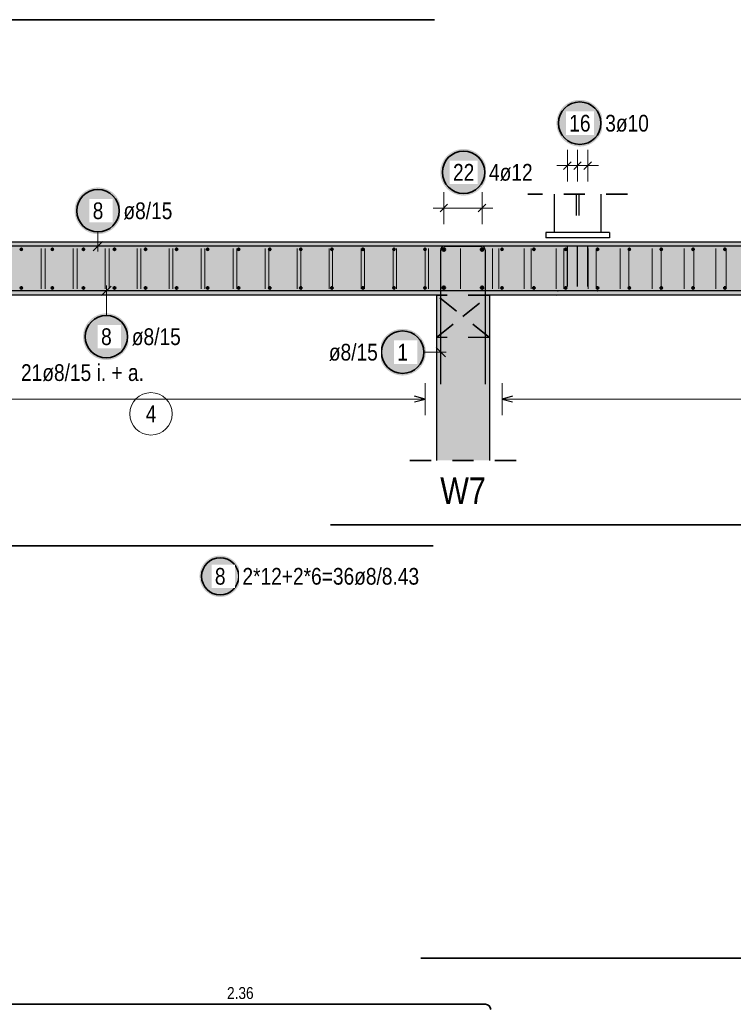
# Model space of a CAD drawing. Header units: millimetres. Extents: x -4.8 to 37.2, y -12 to 28.3.
# Tile 53 of 82: x 15.4 to 18.7, y 9.9 to 14.6. Entities that reach past the tile are written whole.
import ezdxf

# ---------------------------------------------------------------- set-up
doc = ezdxf.new("R2010")
doc.units = ezdxf.units.MM
doc.linetypes.add('DOT', pattern=[0.25, 0, -0.25])
doc.linetypes.add('HIDDEN', pattern=[0.375, 0.25, -0.125])
doc.layers.add('Achsen', color=7, linetype='Continuous', lineweight=20)
doc.layers.add('nplo Bewehrung', color=7, linetype='Continuous', lineweight=20)
doc.styles.add('Arial Narrow', font='ARIALN.TTF')

msp = doc.modelspace()

# ---------------------------------------------------------------- hatches: boundary and pattern name
at = {"lineweight": 25, "true_color": 0xffffff}
for points in [[(18.113462, 14.1), (18.113395, 14.103839), (18.113194, 14.107673), (18.112859, 14.111498), (18.112391, 14.115309), (18.111791, 14.119101), (18.111058, 14.12287), (18.110195, 14.126611), (18.109201, 14.13032), (18.108078, 14.133992), (18.106828, 14.137622), (18.105452, 14.141207), (18.103952, 14.144741), (18.102329, 14.148221), (18.100586, 14.151642), (18.098725, 14.155), (18.096747, 14.158291), (18.094656, 14.161511), (18.092454, 14.164656), (18.090143, 14.167723), (18.087727, 14.170707), (18.085208, 14.173604), (18.082589, 14.176412), (18.079874, 14.179127), (18.077066, 14.181746), (18.074169, 14.184265), (18.071185, 14.186681), (18.068118, 14.188992), (18.064973, 14.191194), (18.061753, 14.193285), (18.058462, 14.195263), (18.055104, 14.197124), (18.051683, 14.198867), (18.048203, 14.20049), (18.044669, 14.20199), (18.041084, 14.203366), (18.037454, 14.204616), (18.033782, 14.205739), (18.030073, 14.206733), (18.026332, 14.207596), (18.022563, 14.208329), (18.018771, 14.208929), (18.01496, 14.209397), (18.011135, 14.209732), (18.007301, 14.209933), (18.003462, 14.21), (17.999623, 14.209933), (17.995789, 14.209732), (17.991964, 14.209397), (17.988153, 14.208929), (17.984361, 14.208329), (17.980592, 14.207596), (17.976851, 14.206733), (17.973142, 14.205739), (17.96947, 14.204616), (17.96584, 14.203366), (17.962255, 14.20199), (17.958721, 14.20049), (17.955241, 14.198867), (17.95182, 14.197124), (17.948462, 14.195263), (17.945171, 14.193285), (17.941951, 14.191194), (17.938806, 14.188992), (17.935739, 14.186681), (17.932755, 14.184265), (17.929858, 14.181746), (17.92705, 14.179127), (17.924335, 14.176412), (17.921716, 14.173604), (17.919197, 14.170707), (17.916781, 14.167723), (17.91447, 14.164656), (17.912268, 14.161511), (17.910177, 14.158291), (17.908199, 14.155), (17.906338, 14.151642), (17.904595, 14.148221), (17.902972, 14.144741), (17.901472, 14.141207), (17.900096, 14.137622), (17.898846, 14.133992), (17.897723, 14.13032), (17.896729, 14.126611), (17.895866, 14.12287), (17.895133, 14.119101), (17.894532, 14.115309), (17.894065, 14.111498), (17.89373, 14.107673), (17.893529, 14.103839), (17.893462, 14.1), (17.893529, 14.096161), (17.89373, 14.092327), (17.894065, 14.088502), (17.894532, 14.084691), (17.895133, 14.080899), (17.895866, 14.07713), (17.896729, 14.073389), (17.897723, 14.06968), (17.898846, 14.066008), (17.900096, 14.062378), (17.901472, 14.058793), (17.902972, 14.055259), (17.904595, 14.051779), (17.906338, 14.048358), (17.908199, 14.045), (17.910177, 14.041709), (17.912268, 14.038489), (17.91447, 14.035344), (17.916781, 14.032277), (17.919197, 14.029293), (17.921716, 14.026396), (17.924335, 14.023588), (17.92705, 14.020873), (17.929858, 14.018254), (17.932755, 14.015735), (17.935739, 14.013319), (17.938806, 14.011008), (17.941951, 14.008806), (17.945171, 14.006715), (17.948462, 14.004737), (17.95182, 14.002876), (17.955241, 14.001133), (17.958721, 13.99951), (17.962255, 13.99801), (17.96584, 13.996634), (17.96947, 13.995384), (17.973142, 13.994261), (17.976851, 13.993267), (17.980592, 13.992404), (17.984361, 13.991671), (17.988153, 13.991071), (17.991964, 13.990603), (17.995789, 13.990268), (17.999623, 13.990067), (18.003462, 13.99), (18.007301, 13.990067), (18.011135, 13.990268), (18.01496, 13.990603), (18.018771, 13.991071), (18.022563, 13.991671), (18.026332, 13.992404), (18.030073, 13.993267), (18.033782, 13.994261), (18.037454, 13.995384), (18.041084, 13.996634), (18.044669, 13.99801), (18.048203, 13.99951), (18.051683, 14.001133), (18.055104, 14.002876), (18.058462, 14.004737), (18.061753, 14.006715), (18.064973, 14.008806), (18.068118, 14.011008), (18.071185, 14.013319), (18.074169, 14.015735), (18.077066, 14.018254), (18.079874, 14.020873), (18.082589, 14.023588), (18.085208, 14.026396), (18.087727, 14.029293), (18.090143, 14.032277), (18.092454, 14.035344), (18.094656, 14.038489), (18.096747, 14.041709), (18.098725, 14.045), (18.100586, 14.048358), (18.102329, 14.051779), (18.103952, 14.055259), (18.105452, 14.058793), (18.106828, 14.062378), (18.108078, 14.066008), (18.109201, 14.06968), (18.110195, 14.073389), (18.111058, 14.07713), (18.111791, 14.080899), (18.112391, 14.084691), (18.112859, 14.088502), (18.113194, 14.092327)], [(17.56573, 13.868663), (17.565663, 13.872502), (17.565462, 13.876336), (17.565127, 13.880161), (17.564659, 13.883972), (17.564059, 13.887764), (17.563326, 13.891533), (17.562462, 13.895275), (17.561469, 13.898983), (17.560346, 13.902655), (17.559096, 13.906285), (17.55772, 13.90987), (17.55622, 13.913404), (17.554597, 13.916884), (17.552854, 13.920305), (17.550993, 13.923663), (17.549015, 13.926954), (17.546924, 13.930174), (17.544722, 13.933319), (17.542411, 13.936386), (17.539995, 13.93937), (17.537476, 13.942267), (17.534857, 13.945076), (17.532142, 13.94779), (17.529334, 13.950409), (17.526436, 13.952928), (17.523453, 13.955344), (17.520386, 13.957655), (17.517241, 13.959857), (17.514021, 13.961948), (17.51073, 13.963926), (17.507372, 13.965787), (17.503951, 13.96753), (17.500471, 13.969153), (17.496937, 13.970653), (17.493352, 13.972029), (17.489722, 13.973279), (17.48605, 13.974402), (17.482341, 13.975396), (17.4786, 13.976259), (17.474831, 13.976992), (17.471039, 13.977593), (17.467228, 13.978061), (17.463403, 13.978395), (17.459569, 13.978596), (17.45573, 13.978663), (17.451891, 13.978596), (17.448057, 13.978395), (17.444232, 13.978061), (17.440421, 13.977593), (17.436628, 13.976992), (17.43286, 13.976259), (17.429118, 13.975396), (17.42541, 13.974402), (17.421738, 13.973279), (17.418108, 13.972029), (17.414523, 13.970653), (17.410989, 13.969153), (17.407509, 13.96753), (17.404088, 13.965787), (17.40073, 13.963926), (17.397439, 13.961948), (17.394219, 13.959857), (17.391073, 13.957655), (17.388007, 13.955344), (17.385023, 13.952928), (17.382125, 13.950409), (17.379317, 13.94779), (17.376602, 13.945076), (17.373984, 13.942267), (17.371465, 13.93937), (17.369049, 13.936386), (17.366738, 13.933319), (17.364536, 13.930174), (17.362445, 13.926954), (17.360467, 13.923663), (17.358606, 13.920305), (17.356862, 13.916884), (17.35524, 13.913404), (17.35374, 13.90987), (17.352364, 13.906285), (17.351114, 13.902655), (17.349991, 13.898983), (17.348997, 13.895275), (17.348134, 13.891533), (17.347401, 13.887764), (17.3468, 13.883972), (17.346332, 13.880161), (17.345998, 13.876336), (17.345797, 13.872502), (17.34573, 13.868663), (17.345797, 13.864824), (17.345998, 13.86099), (17.346332, 13.857165), (17.3468, 13.853354), (17.347401, 13.849562), (17.348134, 13.845793), (17.348997, 13.842052), (17.349991, 13.838343), (17.351114, 13.834671), (17.352364, 13.831041), (17.35374, 13.827456), (17.35524, 13.823922), (17.356862, 13.820442), (17.358606, 13.817021), (17.360467, 13.813663), (17.362445, 13.810372), (17.364536, 13.807152), (17.366738, 13.804007), (17.369049, 13.80094), (17.371465, 13.797956), (17.373984, 13.795059), (17.376602, 13.792251), (17.379317, 13.789536), (17.382125, 13.786917), (17.385023, 13.784398), (17.388007, 13.781982), (17.391073, 13.779671), (17.394219, 13.777469), (17.397439, 13.775378), (17.40073, 13.7734), (17.404088, 13.771539), (17.407509, 13.769796), (17.410989, 13.768173), (17.414523, 13.766673), (17.418108, 13.765297), (17.421738, 13.764047), (17.42541, 13.762924), (17.429118, 13.761931), (17.43286, 13.761067), (17.436628, 13.760334), (17.440421, 13.759734), (17.444232, 13.759266), (17.448057, 13.758931), (17.451891, 13.75873), (17.45573, 13.758663), (17.459569, 13.75873), (17.463403, 13.758931), (17.467228, 13.759266), (17.471039, 13.759734), (17.474831, 13.760334), (17.4786, 13.761067), (17.482341, 13.761931), (17.48605, 13.762924), (17.489722, 13.764047), (17.493352, 13.765297), (17.496937, 13.766673), (17.500471, 13.768173), (17.503951, 13.769796), (17.507372, 13.771539), (17.51073, 13.7734), (17.514021, 13.775378), (17.517241, 13.777469), (17.520386, 13.779671), (17.523453, 13.781982), (17.526436, 13.784398), (17.529334, 13.786917), (17.532142, 13.789536), (17.534857, 13.792251), (17.537476, 13.795059), (17.539995, 13.797956), (17.542411, 13.80094), (17.544722, 13.804007), (17.546924, 13.807152), (17.549015, 13.810372), (17.550993, 13.813663), (17.552854, 13.817021), (17.554597, 13.820442), (17.55622, 13.823922), (17.55772, 13.827456), (17.559096, 13.831041), (17.560346, 13.834671), (17.561469, 13.838343), (17.562462, 13.842052), (17.563326, 13.845793), (17.564059, 13.849562), (17.564659, 13.853354), (17.565127, 13.857165), (17.565462, 13.86099)], [(15.842657, 13.687467), (15.84259, 13.691306), (15.842389, 13.69514), (15.842054, 13.698965), (15.841586, 13.702776), (15.840986, 13.706568), (15.840253, 13.710337), (15.839389, 13.714078), (15.838396, 13.717787), (15.837273, 13.721458), (15.836023, 13.725089), (15.834647, 13.728673), (15.833147, 13.732208), (15.831524, 13.735687), (15.829781, 13.739108), (15.82792, 13.742467), (15.825942, 13.745758), (15.823851, 13.748978), (15.821649, 13.752123), (15.819338, 13.755189), (15.816922, 13.758173), (15.814403, 13.761071), (15.811784, 13.763879), (15.809069, 13.766594), (15.806261, 13.769213), (15.803364, 13.771732), (15.80038, 13.774148), (15.797313, 13.776458), (15.794168, 13.778661), (15.790948, 13.780752), (15.787657, 13.782729), (15.784299, 13.784591), (15.780878, 13.786334), (15.777398, 13.787957), (15.773864, 13.789457), (15.770279, 13.790833), (15.766649, 13.792083), (15.762977, 13.793205), (15.759268, 13.794199), (15.755527, 13.795063), (15.751758, 13.795795), (15.747966, 13.796396), (15.744155, 13.796864), (15.74033, 13.797199), (15.736496, 13.7974), (15.732657, 13.797467), (15.728818, 13.7974), (15.724984, 13.797199), (15.721159, 13.796864), (15.717348, 13.796396), (15.713556, 13.795795), (15.709787, 13.795063), (15.706046, 13.794199), (15.702337, 13.793205), (15.698665, 13.792083), (15.695035, 13.790833), (15.69145, 13.789457), (15.687916, 13.787957), (15.684436, 13.786334), (15.681015, 13.784591), (15.677657, 13.782729), (15.674366, 13.780752), (15.671146, 13.778661), (15.668001, 13.776458), (15.664934, 13.774148), (15.66195, 13.771732), (15.659053, 13.769213), (15.656245, 13.766594), (15.65353, 13.763879), (15.650911, 13.761071), (15.648392, 13.758173), (15.645976, 13.755189), (15.643665, 13.752123), (15.641463, 13.748978), (15.639372, 13.745758), (15.637394, 13.742467), (15.635533, 13.739108), (15.63379, 13.735687), (15.632167, 13.732208), (15.630667, 13.728673), (15.629291, 13.725089), (15.628041, 13.721458), (15.626918, 13.717787), (15.625924, 13.714078), (15.625061, 13.710337), (15.624328, 13.706568), (15.623727, 13.702776), (15.62326, 13.698965), (15.622925, 13.69514), (15.622724, 13.691306), (15.622657, 13.687467), (15.622724, 13.683628), (15.622925, 13.679793), (15.62326, 13.675968), (15.623727, 13.672158), (15.624328, 13.668365), (15.625061, 13.664596), (15.625924, 13.660855), (15.626918, 13.657147), (15.628041, 13.653475), (15.629291, 13.649844), (15.630667, 13.64626), (15.632167, 13.642726), (15.63379, 13.639246), (15.635533, 13.635825), (15.637394, 13.632467), (15.639372, 13.629175), (15.641463, 13.625955), (15.643665, 13.62281), (15.645976, 13.619744), (15.648392, 13.61676), (15.650911, 13.613862), (15.65353, 13.611054), (15.656245, 13.608339), (15.659053, 13.605721), (15.66195, 13.603202), (15.664934, 13.600785), (15.668001, 13.598475), (15.671146, 13.596272), (15.674366, 13.594181), (15.677657, 13.592204), (15.681015, 13.590342), (15.684436, 13.588599), (15.687916, 13.586977), (15.69145, 13.585476), (15.695035, 13.5841), (15.698665, 13.58285), (15.702337, 13.581728), (15.706046, 13.580734), (15.709787, 13.57987), (15.713556, 13.579138), (15.717348, 13.578537), (15.721159, 13.578069), (15.724984, 13.577735), (15.728818, 13.577534), (15.732657, 13.577467), (15.736496, 13.577534), (15.74033, 13.577735), (15.744155, 13.578069), (15.747966, 13.578537), (15.751758, 13.579138), (15.755527, 13.57987), (15.759268, 13.580734), (15.762977, 13.581728), (15.766649, 13.58285), (15.770279, 13.5841), (15.773864, 13.585476), (15.777398, 13.586977), (15.780878, 13.588599), (15.784299, 13.590342), (15.787657, 13.592204), (15.790948, 13.594181), (15.794168, 13.596272), (15.797313, 13.598475), (15.80038, 13.600785), (15.803364, 13.603202), (15.806261, 13.605721), (15.809069, 13.608339), (15.811784, 13.611054), (15.814403, 13.613862), (15.816922, 13.61676), (15.819338, 13.619744), (15.821649, 13.62281), (15.823851, 13.625955), (15.825942, 13.629175), (15.82792, 13.632467), (15.829781, 13.635825), (15.831524, 13.639246), (15.833147, 13.642726), (15.834647, 13.64626), (15.836023, 13.649844), (15.837273, 13.653475), (15.838396, 13.657147), (15.839389, 13.660855), (15.840253, 13.664596), (15.840986, 13.668365), (15.841586, 13.672158), (15.842054, 13.675968), (15.842389, 13.679793)], [(17.27848, 13.021251), (17.278413, 13.02509), (17.278212, 13.028925), (17.277878, 13.032749), (17.27741, 13.03656), (17.276809, 13.040353), (17.276076, 13.044122), (17.275213, 13.047863), (17.274219, 13.051571), (17.273096, 13.055243), (17.271846, 13.058874), (17.27047, 13.062458), (17.26897, 13.065992), (17.267347, 13.069472), (17.265604, 13.072893), (17.263743, 13.076251), (17.261765, 13.079542), (17.259674, 13.082763), (17.257472, 13.085908), (17.255161, 13.088974), (17.252745, 13.091958), (17.250226, 13.094856), (17.247608, 13.097664), (17.244893, 13.100379), (17.242085, 13.102997), (17.239187, 13.105516), (17.236203, 13.107932), (17.233137, 13.110243), (17.229991, 13.112445), (17.226771, 13.114537), (17.22348, 13.116514), (17.220122, 13.118376), (17.216701, 13.120119), (17.213221, 13.121741), (17.209687, 13.123242), (17.206102, 13.124617), (17.202472, 13.125868), (17.1988, 13.12699), (17.195092, 13.127984), (17.19135, 13.128848), (17.187581, 13.12958), (17.183789, 13.130181), (17.179978, 13.130649), (17.176153, 13.130983), (17.172319, 13.131184), (17.16848, 13.131251), (17.164641, 13.131184), (17.160807, 13.130983), (17.156982, 13.130649), (17.153171, 13.130181), (17.149379, 13.12958), (17.14561, 13.128848), (17.141869, 13.127984), (17.13816, 13.12699), (17.134488, 13.125868), (17.130858, 13.124617), (17.127273, 13.123242), (17.123739, 13.121741), (17.120259, 13.120119), (17.116838, 13.118376), (17.11348, 13.116514), (17.110189, 13.114537), (17.106969, 13.112445), (17.103824, 13.110243), (17.100757, 13.107932), (17.097774, 13.105516), (17.094876, 13.102997), (17.092068, 13.100379), (17.089353, 13.097664), (17.086734, 13.094856), (17.084215, 13.091958), (17.081799, 13.088974), (17.079488, 13.085908), (17.077286, 13.082763), (17.075195, 13.079542), (17.073217, 13.076251), (17.071356, 13.072893), (17.069613, 13.069472), (17.06799, 13.065992), (17.06649, 13.062458), (17.065114, 13.058874), (17.063864, 13.055243), (17.062741, 13.051571), (17.061748, 13.047863), (17.060884, 13.044122), (17.060151, 13.040353), (17.059551, 13.03656), (17.059083, 13.032749), (17.058748, 13.028925), (17.058547, 13.02509), (17.05848, 13.021251), (17.058547, 13.017412), (17.058748, 13.013578), (17.059083, 13.009753), (17.059551, 13.005942), (17.060151, 13.00215), (17.060884, 12.998381), (17.061748, 12.99464), (17.062741, 12.990931), (17.063864, 12.987259), (17.065114, 12.983629), (17.06649, 12.980045), (17.06799, 12.97651), (17.069613, 12.97303), (17.071356, 12.969609), (17.073217, 12.966251), (17.075195, 12.96296), (17.077286, 12.95974), (17.079488, 12.956595), (17.081799, 12.953529), (17.084215, 12.950545), (17.086734, 12.947647), (17.089353, 12.944839), (17.092068, 12.942124), (17.094876, 12.939505), (17.097774, 12.936986), (17.100757, 12.93457), (17.103824, 12.932259), (17.106969, 12.930057), (17.110189, 12.927966), (17.11348, 12.925989), (17.116838, 12.924127), (17.120259, 12.922384), (17.123739, 12.920761), (17.127273, 12.919261), (17.130858, 12.917885), (17.134488, 12.916635), (17.13816, 12.915513), (17.141869, 12.914519), (17.14561, 12.913655), (17.149379, 12.912922), (17.153171, 12.912322), (17.156982, 12.911854), (17.160807, 12.911519), (17.164641, 12.911318), (17.16848, 12.911251), (17.172319, 12.911318), (17.176153, 12.911519), (17.179978, 12.911854), (17.183789, 12.912322), (17.187581, 12.912922), (17.19135, 12.913655), (17.195092, 12.914519), (17.1988, 12.915513), (17.202472, 12.916635), (17.206102, 12.917885), (17.209687, 12.919261), (17.213221, 12.920761), (17.216701, 12.922384), (17.220122, 12.924127), (17.22348, 12.925989), (17.226771, 12.927966), (17.229991, 12.930057), (17.233137, 12.932259), (17.236203, 12.93457), (17.239187, 12.936986), (17.242085, 12.939505), (17.244893, 12.942124), (17.247608, 12.944839), (17.250226, 12.947647), (17.252745, 12.950545), (17.255161, 12.953529), (17.257472, 12.956595), (17.259674, 12.95974), (17.261765, 12.96296), (17.263743, 12.966251), (17.265604, 12.969609), (17.267347, 12.97303), (17.26897, 12.97651), (17.27047, 12.980045), (17.271846, 12.983629), (17.273096, 12.987259), (17.274219, 12.990931), (17.275213, 12.99464), (17.276076, 12.998381), (17.276809, 13.00215), (17.27741, 13.005942), (17.277878, 13.009753), (17.278212, 13.013578)], [(16.406064, 11.965462), (16.406004, 11.968864), (16.405826, 11.972263), (16.40553, 11.975653), (16.405115, 11.979031), (16.404583, 11.982392), (16.403933, 11.985733), (16.403168, 11.989049), (16.402287, 11.992336), (16.401292, 11.995591), (16.400184, 11.998809), (16.398964, 12.001986), (16.397635, 12.005118), (16.396196, 12.008203), (16.394651, 12.011235), (16.393001, 12.014212), (16.391249, 12.017129), (16.389395, 12.019983), (16.387443, 12.022771), (16.385395, 12.025489), (16.383253, 12.028133), (16.38102, 12.030702), (16.378699, 12.033191), (16.376293, 12.035597), (16.373804, 12.037918), (16.371236, 12.040151), (16.368591, 12.042293), (16.365873, 12.044341), (16.363085, 12.046293), (16.360231, 12.048146), (16.357314, 12.049899), (16.354337, 12.051549), (16.351305, 12.053094), (16.348221, 12.054532), (16.345088, 12.055862), (16.341911, 12.057082), (16.338693, 12.05819), (16.335438, 12.059185), (16.332151, 12.060065), (16.328835, 12.060831), (16.325495, 12.06148), (16.322133, 12.062013), (16.318755, 12.062427), (16.315365, 12.062724), (16.311967, 12.062902), (16.308564, 12.062962), (16.305161, 12.062902), (16.301763, 12.062724), (16.298372, 12.062427), (16.294994, 12.062013), (16.291633, 12.06148), (16.288292, 12.060831), (16.284976, 12.060065), (16.281689, 12.059185), (16.278435, 12.05819), (16.275217, 12.057082), (16.27204, 12.055862), (16.268907, 12.054532), (16.265823, 12.053094), (16.26279, 12.051549), (16.259814, 12.049899), (16.256897, 12.048146), (16.254043, 12.046293), (16.251255, 12.044341), (16.248537, 12.042293), (16.245892, 12.040151), (16.243324, 12.037918), (16.240835, 12.035597), (16.238428, 12.033191), (16.236107, 12.030702), (16.233874, 12.028133), (16.231733, 12.025489), (16.229685, 12.022771), (16.227733, 12.019983), (16.225879, 12.017129), (16.224126, 12.014212), (16.222476, 12.011235), (16.220931, 12.008203), (16.219493, 12.005118), (16.218163, 12.001986), (16.216944, 11.998809), (16.215836, 11.995591), (16.214841, 11.992336), (16.21396, 11.989049), (16.213194, 11.985733), (16.212545, 11.982392), (16.212013, 11.979031), (16.211598, 11.975653), (16.211301, 11.972263), (16.211123, 11.968864), (16.211064, 11.965462), (16.211123, 11.962059), (16.211301, 11.95866), (16.211598, 11.95527), (16.212013, 11.951892), (16.212545, 11.948531), (16.213194, 11.94519), (16.21396, 11.941874), (16.214841, 11.938587), (16.215836, 11.935332), (16.216944, 11.932115), (16.218163, 11.928937), (16.219493, 11.925805), (16.220931, 11.92272), (16.222476, 11.919688), (16.224126, 11.916712), (16.225879, 11.913794), (16.227733, 11.91094), (16.229685, 11.908153), (16.231733, 11.905435), (16.233874, 11.90279), (16.236107, 11.900221), (16.238428, 11.897732), (16.240835, 11.895326), (16.243324, 11.893005), (16.245892, 11.890772), (16.248537, 11.888631), (16.251255, 11.886582), (16.254043, 11.88463), (16.256897, 11.882777), (16.259814, 11.881024), (16.26279, 11.879374), (16.265823, 11.877829), (16.268907, 11.876391), (16.27204, 11.875061), (16.275217, 11.873842), (16.278435, 11.872734), (16.281689, 11.871739), (16.284976, 11.870858), (16.288292, 11.870092), (16.291633, 11.869443), (16.294994, 11.86891), (16.298372, 11.868496), (16.301763, 11.868199), (16.305161, 11.868021), (16.308564, 11.867962), (16.311967, 11.868021), (16.315365, 11.868199), (16.318755, 11.868496), (16.322133, 11.86891), (16.325495, 11.869443), (16.328835, 11.870092), (16.332151, 11.870858), (16.335438, 11.871739), (16.338693, 11.872734), (16.341911, 11.873842), (16.345088, 11.875061), (16.348221, 11.876391), (16.351305, 11.877829), (16.354337, 11.879374), (16.357314, 11.881024), (16.360231, 11.882777), (16.363085, 11.88463), (16.365873, 11.886582), (16.368591, 11.888631), (16.371236, 11.890772), (16.373804, 11.893005), (16.376293, 11.895326), (16.378699, 11.897732), (16.38102, 11.900221), (16.383253, 11.90279), (16.385395, 11.905435), (16.387443, 11.908153), (16.389395, 11.91094), (16.391249, 11.913794), (16.393001, 11.916712), (16.394651, 11.919688), (16.396196, 11.92272), (16.397635, 11.925805), (16.398964, 11.928937), (16.400184, 11.932115), (16.401292, 11.935332), (16.402287, 11.938587), (16.403168, 11.941874), (16.403933, 11.94519), (16.404583, 11.948531), (16.405115, 11.951892), (16.40553, 11.95527), (16.405826, 11.95866)]]:
    msp.add_hatch(color=7, dxfattribs=at).paths.add_polyline_path(points)
at = {"lineweight": 13, "true_color": 0xd7ffd7}
for points in [[(23.378017, 13.540004), (23.378017, 13.290004), (11.365097, 13.290004), (11.365097, 13.540004)], [(17.578051, 13.290004), (17.578051, 12.511443), (17.328051, 12.511443), (17.328051, 13.290004)]]:
    msp.add_hatch(color=254, dxfattribs=at).paths.add_polyline_path(points)

# ---------------------------------------------------------------- linework, layer by layer
at = {"color": 2, "linetype": 'Continuous', "lineweight": 35}
for p, q in [((17.318051, 14.587587), (13.5981, 14.587581)), ((27.078613, 12.208373), (16.828613, 12.208373)), ((17.312223, 12.108889), (8.882223, 12.108883)), ((22.254011, 10.165766), (17.254011, 10.165766)), ((15.245708, 9.949103), (17.559808, 9.949103))]:
    msp.add_line(p, q, dxfattribs=at)
at = {"color": 5, "linetype": 'Continuous', "lineweight": 18}
for p, q in [((17.94505, 13.975), (17.94505, 13.825)), ((17.993049, 13.975), (17.993049, 13.825)), ((18.041049, 13.975), (18.041049, 13.825)), ((17.89505, 13.9), (18.091049, 13.9)), ((17.363051, 13.7751), (17.363051, 13.6251)), ((17.363051, 13.7751), (17.363051, 13.6251)), ((17.543051, 13.7751), (17.543051, 13.6251)), ((17.543051, 13.7751), (17.543051, 13.6251)), ((17.313051, 13.7001), (17.593051, 13.7001)), ((15.732657, 13.587467), (15.732657, 13.495003)), ((15.772163, 13.194183), (15.772163, 13.335104)), ((17.26848, 13.021256), (17.373064, 13.021261)), ((17.274051, 12.725), (17.274051, 12.875)), ((17.637063, 12.875), (17.637063, 12.725)), ((17.274051, 12.8), (14.347053, 12.8)), ((25.740922, 12.8), (17.637063, 12.8))]:
    msp.add_line(p, q, dxfattribs=at)
at = {"color": 3, "linetype": 'Continuous', "lineweight": 25}
for p, q in [((17.962727, 13.917678), (17.927372, 13.882322)), ((18.010727, 13.917678), (17.975372, 13.882322)), ((18.058727, 13.917678), (18.023372, 13.882322)), ((17.88305, 13.765509), (17.88305, 13.585004)), ((18.10305, 13.765509), (18.10305, 13.585004)), ((17.380729, 13.717778), (17.345374, 13.682423)), ((17.380729, 13.717778), (17.345374, 13.682423)), ((17.560729, 13.717778), (17.525374, 13.682423)), ((17.560729, 13.717778), (17.525374, 13.682423)), ((18.143057, 13.585004), (17.843057, 13.585004)), ((17.843057, 13.585004), (17.843057, 13.560004)), ((18.143057, 13.560004), (17.843057, 13.560004)), ((18.143057, 13.585004), (18.143057, 13.560004)), ((17.312223, 13.520004), (8.882223, 13.519998)), ((23.378017, 13.540004), (11.365148, 13.540004)), ((15.71056, 13.497906), (15.754754, 13.5421)), ((27.093072, 13.520004), (16.843072, 13.520004)), ((17.348071, 12.870004), (17.348041, 13.504004)), ((17.364041, 13.520004), (17.542041, 13.520004)), ((17.558041, 13.504005), (17.558071, 12.870004)), ((17.94505, 13.330004), (17.94505, 13.520004)), ((17.993049, 13.330004), (17.993049, 13.520004)), ((18.041049, 13.330004), (18.041049, 13.520004)), ((15.79426, 13.332201), (15.750065, 13.288007)), ((17.328051, 13.310105), (8.898051, 13.310099)), ((17.328051, 13.290004), (14.293051, 13.290004)), ((27.067644, 13.310004), (16.817644, 13.310004)), ((17.328051, 13.290004), (17.328051, 12.511443)), ((23.378017, 13.290004), (17.578051, 13.290004)), ((17.578051, 13.290004), (17.578051, 12.511443)), ((17.370162, 12.999164), (17.325966, 13.043356)), ((17.274051, 12.8), (17.224051, 12.813397)), ((17.687063, 12.813397), (17.637063, 12.8)), ((17.224051, 12.786603), (17.274051, 12.8)), ((17.637063, 12.8), (17.687063, 12.786603))]:
    msp.add_line(p, q, dxfattribs=at)
at = {"color": 2, "linetype": 'HIDDEN', "lineweight": 35, "ltscale": 0.25}
for p, q in [((18.22805, 13.765509), (17.75805, 13.765509)), ((17.703051, 12.511443), (17.203051, 12.511443))]:
    msp.add_line(p, q, dxfattribs=at)
at = {"color": 3, "linetype": 'HIDDEN', "lineweight": 25, "ltscale": 0.25}
for p, q in [((17.98705, 13.765509), (17.98705, 13.585004)), ((17.99905, 13.765509), (17.99905, 13.585004)), ((17.578051, 13.090105), (17.328051, 13.090105))]:
    msp.add_line(p, q, dxfattribs=at)
at = {"color": 2, "linetype": 'DOT', "lineweight": 35, "ltscale": 0.25}
for p, q in [((17.578051, 13.290105), (17.328051, 13.290105)), ((17.328051, 13.290105), (17.328051, 13.290004)), ((17.578051, 13.290105), (17.578051, 13.290004))]:
    msp.add_line(p, q, dxfattribs=at)
at = {"color": 2, "linetype": 'Continuous', "lineweight": 35}
for centre, radius in [((18.003462, 14.1), 0.1), ((17.45573, 13.868663), 0.1), ((15.732657, 13.687467), 0.1), ((15.772163, 13.094183), 0.1), ((17.16848, 13.021251), 0.1), ((16.308564, 11.965462), 0.0875)]:
    msp.add_circle(centre, radius, dxfattribs=at)
at = {"color": 4, "linetype": 'Continuous', "lineweight": 50}
for centre, radius in [((15.371503, 13.506004), 0.004), ((15.371503, 13.506004), 0.004), ((15.371503, 13.506004), 0.0036), ((15.371503, 13.506004), 0.0028), ((15.371503, 13.506004), 0.002), ((15.371503, 13.506004), 0.0012), ((15.371503, 13.506004), 0.0004), ((15.517853, 13.506004), 0.004), ((15.517853, 13.506004), 0.004), ((15.517853, 13.506004), 0.0036), ((15.517853, 13.506004), 0.0028), ((15.517853, 13.506004), 0.002), ((15.517853, 13.506004), 0.0012), ((15.517853, 13.506004), 0.0004), ((15.664202, 13.506004), 0.004), ((15.664202, 13.506004), 0.004), ((15.664202, 13.506004), 0.0036), ((15.664202, 13.506004), 0.0028), ((15.664202, 13.506004), 0.002), ((15.664202, 13.506004), 0.0012), ((15.664202, 13.506004), 0.0004), ((15.810552, 13.506004), 0.004), ((15.810552, 13.506004), 0.004), ((15.810552, 13.506004), 0.0036), ((15.810552, 13.506004), 0.0028), ((15.810552, 13.506004), 0.002), ((15.810552, 13.506004), 0.0012), ((15.810552, 13.506004), 0.0004), ((15.956902, 13.506004), 0.004), ((15.956902, 13.506004), 0.004), ((15.956902, 13.506004), 0.0036), ((15.956902, 13.506004), 0.0028), ((15.956902, 13.506004), 0.002), ((15.956902, 13.506004), 0.0012), ((15.956902, 13.506004), 0.0004), ((16.103252, 13.506004), 0.004), ((16.103252, 13.506004), 0.004), ((16.103252, 13.506004), 0.0036), ((16.103252, 13.506004), 0.0028), ((16.103252, 13.506004), 0.002), ((16.103252, 13.506004), 0.0012), ((16.103252, 13.506004), 0.0004), ((16.249602, 13.506004), 0.004), ((16.249602, 13.506004), 0.004), ((16.249602, 13.506004), 0.0036), ((16.249602, 13.506004), 0.0028), ((16.249602, 13.506004), 0.002), ((16.249602, 13.506004), 0.0012), ((16.249602, 13.506004), 0.0004), ((16.395952, 13.506004), 0.004), ((16.395952, 13.506004), 0.004), ((16.395952, 13.506004), 0.0036), ((16.395952, 13.506004), 0.0028), ((16.395952, 13.506004), 0.002), ((16.395952, 13.506004), 0.0012), ((16.395952, 13.506004), 0.0004), ((16.542302, 13.506004), 0.004), ((16.542302, 13.506004), 0.004), ((16.542302, 13.506004), 0.0036), ((16.542302, 13.506004), 0.0028), ((16.542302, 13.506004), 0.002), ((16.542302, 13.506004), 0.0012), ((16.542302, 13.506004), 0.0004), ((16.688652, 13.506004), 0.004), ((16.688652, 13.506004), 0.004), ((16.688652, 13.506004), 0.0036), ((16.688652, 13.506004), 0.0028), ((16.688652, 13.506004), 0.002), ((16.688652, 13.506004), 0.0012), ((16.688652, 13.506004), 0.0004), ((16.835002, 13.506004), 0.004), ((16.835002, 13.506004), 0.004), ((16.835002, 13.506004), 0.0036), ((16.835002, 13.506004), 0.0028), ((16.835002, 13.506004), 0.002), ((16.835002, 13.506004), 0.0012), ((16.835002, 13.506004), 0.0004), ((16.981352, 13.506004), 0.004), ((16.981352, 13.506004), 0.004), ((16.981352, 13.506004), 0.0036), ((16.981352, 13.506004), 0.0028), ((16.981352, 13.506004), 0.002), ((16.981352, 13.506004), 0.0012), ((16.981352, 13.506004), 0.0004), ((17.127701, 13.506004), 0.004), ((17.127701, 13.506004), 0.004), ((17.127701, 13.506004), 0.0036), ((17.127701, 13.506004), 0.0028), ((17.127701, 13.506004), 0.002), ((17.127701, 13.506004), 0.0012), ((17.127701, 13.506004), 0.0004), ((17.274051, 13.506004), 0.004), ((17.274051, 13.506004), 0.004), ((17.274051, 13.506004), 0.0036), ((17.274051, 13.506004), 0.0028), ((17.274051, 13.506004), 0.002), ((17.274051, 13.506004), 0.0012), ((17.274051, 13.506004), 0.0004), ((17.363051, 13.505105), 0.006), ((17.363051, 13.505105), 0.006), ((17.363051, 13.505105), 0.0054), ((17.363051, 13.505105), 0.0042), ((17.363051, 13.505105), 0.003), ((17.363051, 13.505105), 0.0018), ((17.363051, 13.505105), 0.0006), ((17.543051, 13.505105), 0.006), ((17.543051, 13.505105), 0.006), ((17.543051, 13.505105), 0.0054), ((17.543051, 13.505105), 0.0042), ((17.543051, 13.505105), 0.003), ((17.543051, 13.505105), 0.0018), ((17.543051, 13.505105), 0.0006), ((17.637063, 13.506004), 0.004), ((17.637063, 13.506004), 0.004), ((17.637063, 13.506004), 0.0036), ((17.637063, 13.506004), 0.0028), ((17.637063, 13.506004), 0.002), ((17.637063, 13.506004), 0.0012), ((17.637063, 13.506004), 0.0004), ((17.787134, 13.506004), 0.004), ((17.787134, 13.506004), 0.004), ((17.787134, 13.506004), 0.0036), ((17.787134, 13.506004), 0.0028), ((17.787134, 13.506004), 0.002), ((17.787134, 13.506004), 0.0012), ((17.787134, 13.506004), 0.0004), ((17.937206, 13.506004), 0.004), ((17.937206, 13.506004), 0.004), ((17.937206, 13.506004), 0.0036), ((17.937206, 13.506004), 0.0028), ((17.937206, 13.506004), 0.002), ((17.937206, 13.506004), 0.0012), ((17.937206, 13.506004), 0.0004), ((18.087277, 13.506004), 0.004), ((18.087277, 13.506004), 0.004), ((18.087277, 13.506004), 0.0036), ((18.087277, 13.506004), 0.0028), ((18.087277, 13.506004), 0.002), ((18.087277, 13.506004), 0.0012), ((18.087277, 13.506004), 0.0004), ((18.237349, 13.506004), 0.004), ((18.237349, 13.506004), 0.004), ((18.237349, 13.506004), 0.0036), ((18.237349, 13.506004), 0.0028), ((18.237349, 13.506004), 0.002), ((18.237349, 13.506004), 0.0012), ((18.237349, 13.506004), 0.0004), ((18.38742, 13.506004), 0.004), ((18.38742, 13.506004), 0.004), ((18.38742, 13.506004), 0.0036), ((18.38742, 13.506004), 0.0028), ((18.38742, 13.506004), 0.002), ((18.38742, 13.506004), 0.0012), ((18.38742, 13.506004), 0.0004), ((18.537491, 13.506004), 0.004), ((18.537491, 13.506004), 0.004), ((18.537491, 13.506004), 0.0036), ((18.537491, 13.506004), 0.0028), ((18.537491, 13.506004), 0.002), ((18.537491, 13.506004), 0.0012), ((18.537491, 13.506004), 0.0004), ((18.687563, 13.506004), 0.004), ((18.687563, 13.506004), 0.004), ((18.687563, 13.506004), 0.0036), ((18.687563, 13.506004), 0.0028), ((18.687563, 13.506004), 0.002), ((18.687563, 13.506004), 0.0012), ((18.687563, 13.506004), 0.0004), ((15.371503, 13.324004), 0.004), ((15.371503, 13.324004), 0.004), ((15.371503, 13.324004), 0.0036), ((15.371503, 13.324004), 0.0028), ((15.371503, 13.324004), 0.002), ((15.371503, 13.324004), 0.0012), ((15.371503, 13.324004), 0.0004), ((15.517853, 13.324004), 0.004), ((15.517853, 13.324004), 0.004), ((15.517853, 13.324004), 0.0036), ((15.517853, 13.324004), 0.0028), ((15.517853, 13.324004), 0.002), ((15.517853, 13.324004), 0.0012), ((15.517853, 13.324004), 0.0004), ((15.664202, 13.324004), 0.004), ((15.664202, 13.324004), 0.004), ((15.664202, 13.324004), 0.0036), ((15.664202, 13.324004), 0.0028), ((15.664202, 13.324004), 0.002), ((15.664202, 13.324004), 0.0012), ((15.664202, 13.324004), 0.0004), ((15.810552, 13.324004), 0.004), ((15.810552, 13.324004), 0.004), ((15.810552, 13.324004), 0.0036), ((15.810552, 13.324004), 0.0028), ((15.810552, 13.324004), 0.002), ((15.810552, 13.324004), 0.0012), ((15.810552, 13.324004), 0.0004), ((15.956902, 13.324004), 0.004), ((15.956902, 13.324004), 0.004), ((15.956902, 13.324004), 0.0036), ((15.956902, 13.324004), 0.0028), ((15.956902, 13.324004), 0.002), ((15.956902, 13.324004), 0.0012), ((15.956902, 13.324004), 0.0004), ((16.103252, 13.324004), 0.004), ((16.103252, 13.324004), 0.004), ((16.103252, 13.324004), 0.0036), ((16.103252, 13.324004), 0.0028), ((16.103252, 13.324004), 0.002), ((16.103252, 13.324004), 0.0012), ((16.103252, 13.324004), 0.0004), ((16.249602, 13.324004), 0.004), ((16.249602, 13.324004), 0.004), ((16.249602, 13.324004), 0.0036), ((16.249602, 13.324004), 0.0028), ((16.249602, 13.324004), 0.002), ((16.249602, 13.324004), 0.0012), ((16.249602, 13.324004), 0.0004), ((16.395952, 13.324004), 0.004), ((16.395952, 13.324004), 0.004), ((16.395952, 13.324004), 0.0036), ((16.395952, 13.324004), 0.0028), ((16.395952, 13.324004), 0.002), ((16.395952, 13.324004), 0.0012), ((16.395952, 13.324004), 0.0004), ((16.542302, 13.324004), 0.004), ((16.542302, 13.324004), 0.004), ((16.542302, 13.324004), 0.0036), ((16.542302, 13.324004), 0.0028), ((16.542302, 13.324004), 0.002), ((16.542302, 13.324004), 0.0012), ((16.542302, 13.324004), 0.0004), ((16.688652, 13.324004), 0.004), ((16.688652, 13.324004), 0.004), ((16.688652, 13.324004), 0.0036), ((16.688652, 13.324004), 0.0028), ((16.688652, 13.324004), 0.002), ((16.688652, 13.324004), 0.0012), ((16.688652, 13.324004), 0.0004), ((16.835002, 13.324004), 0.004), ((16.835002, 13.324004), 0.004), ((16.835002, 13.324004), 0.0036), ((16.835002, 13.324004), 0.0028), ((16.835002, 13.324004), 0.002), ((16.835002, 13.324004), 0.0012), ((16.835002, 13.324004), 0.0004), ((16.981352, 13.324004), 0.004), ((16.981352, 13.324004), 0.004), ((16.981352, 13.324004), 0.0036), ((16.981352, 13.324004), 0.0028), ((16.981352, 13.324004), 0.002), ((16.981352, 13.324004), 0.0012), ((16.981352, 13.324004), 0.0004), ((17.127701, 13.324004), 0.004), ((17.127701, 13.324004), 0.004), ((17.127701, 13.324004), 0.0036), ((17.127701, 13.324004), 0.0028), ((17.127701, 13.324004), 0.002), ((17.127701, 13.324004), 0.0012), ((17.127701, 13.324004), 0.0004), ((17.274051, 13.324004), 0.004), ((17.274051, 13.324004), 0.004), ((17.274051, 13.324004), 0.0036), ((17.274051, 13.324004), 0.0028), ((17.274051, 13.324004), 0.002), ((17.274051, 13.324004), 0.0012), ((17.274051, 13.324004), 0.0004), ((17.363051, 13.325105), 0.006), ((17.363051, 13.325105), 0.006), ((17.363051, 13.325105), 0.0054), ((17.363051, 13.325105), 0.0042), ((17.363051, 13.325105), 0.003), ((17.363051, 13.325105), 0.0018), ((17.363051, 13.325105), 0.0006), ((17.543051, 13.325105), 0.006), ((17.543051, 13.325105), 0.006), ((17.543051, 13.325105), 0.0054), ((17.543051, 13.325105), 0.0042), ((17.543051, 13.325105), 0.003), ((17.543051, 13.325105), 0.0018), ((17.543051, 13.325105), 0.0006), ((17.637063, 13.324004), 0.004), ((17.637063, 13.324004), 0.004), ((17.637063, 13.324004), 0.0036), ((17.637063, 13.324004), 0.0028), ((17.637063, 13.324004), 0.002), ((17.637063, 13.324004), 0.0012), ((17.637063, 13.324004), 0.0004), ((17.787134, 13.324004), 0.004), ((17.787134, 13.324004), 0.004), ((17.787134, 13.324004), 0.0036), ((17.787134, 13.324004), 0.0028), ((17.787134, 13.324004), 0.002), ((17.787134, 13.324004), 0.0012), ((17.787134, 13.324004), 0.0004), ((17.937206, 13.324004), 0.004), ((17.937206, 13.324004), 0.004), ((17.937206, 13.324004), 0.0036), ((17.937206, 13.324004), 0.0028), ((17.937206, 13.324004), 0.002), ((17.937206, 13.324004), 0.0012), ((17.937206, 13.324004), 0.0004), ((18.087277, 13.324004), 0.004), ((18.087277, 13.324004), 0.004), ((18.087277, 13.324004), 0.0036), ((18.087277, 13.324004), 0.0028), ((18.087277, 13.324004), 0.002), ((18.087277, 13.324004), 0.0012), ((18.087277, 13.324004), 0.0004), ((18.237349, 13.324004), 0.004), ((18.237349, 13.324004), 0.004), ((18.237349, 13.324004), 0.0036), ((18.237349, 13.324004), 0.0028), ((18.237349, 13.324004), 0.002), ((18.237349, 13.324004), 0.0012), ((18.237349, 13.324004), 0.0004), ((18.38742, 13.324004), 0.004), ((18.38742, 13.324004), 0.004), ((18.38742, 13.324004), 0.0036), ((18.38742, 13.324004), 0.0028), ((18.38742, 13.324004), 0.002), ((18.38742, 13.324004), 0.0012), ((18.38742, 13.324004), 0.0004), ((18.537491, 13.324004), 0.004), ((18.537491, 13.324004), 0.004), ((18.537491, 13.324004), 0.0036), ((18.537491, 13.324004), 0.0028), ((18.537491, 13.324004), 0.002), ((18.537491, 13.324004), 0.0012), ((18.537491, 13.324004), 0.0004), ((18.687563, 13.324004), 0.004), ((18.687563, 13.324004), 0.004), ((18.687563, 13.324004), 0.0036), ((18.687563, 13.324004), 0.0028), ((18.687563, 13.324004), 0.002), ((18.687563, 13.324004), 0.0012), ((18.687563, 13.324004), 0.0004)]:
    msp.add_circle(centre, radius, dxfattribs=at)
at = {"color": 9, "linetype": 'Continuous', "lineweight": 0}
for centre, radius in [((17.328051, 13.540004), 0.00111), ((17.893057, 13.540004), 0.00111), ((17.90005, 13.540004), 0.00111), ((18.08605, 13.540004), 0.00111), ((17.893057, 13.290004), 0.00111), ((17.90005, 13.310004), 0.00111), ((18.08605, 13.310004), 0.00111), ((15.982597, 12.730853), 0.1)]:
    msp.add_circle(centre, radius, dxfattribs=at)
at = {"color": 3, "linetype": 'Continuous', "lineweight": 25}
for centre, start, end in [((17.364041, 13.504004), 90, 180.002712), ((17.542041, 13.504004), 0.002712, 90)]:
    msp.add_arc(centre, 0.016, start, end, dxfattribs=at)
at = {"color": 2, "linetype": 'Continuous', "lineweight": 35}
msp.add_arc((17.559808, 9.925103), 0.024, 0, 90, dxfattribs=at)
at = {"layer": 'Achsen', "color": 2, "linetype": 'DOT', "lineweight": 35, "ltscale": 0.25}
for p, q in [((17.578051, 13.090105), (17.328051, 13.290105)), ((17.453051, 13.190105), (17.578051, 13.290105)), ((17.328051, 13.090105), (17.453051, 13.190105))]:
    msp.add_line(p, q, dxfattribs=at)
at = {"layer": 'nplo Bewehrung', "color": 9, "linetype": 'Continuous', "lineweight": 0}
for p, q in [((15.464258, 13.320004), (15.464258, 13.510004)), ((15.48386, 13.320004), (15.48386, 13.510004)), ((15.615074, 13.320004), (15.615074, 13.510004)), ((15.634405, 13.320004), (15.634405, 13.510004)), ((15.76589, 13.320004), (15.76589, 13.510004)), ((15.784949, 13.320004), (15.784949, 13.510004)), ((15.916706, 13.320004), (15.916706, 13.510004)), ((15.935494, 13.320004), (15.935494, 13.510004)), ((16.067522, 13.320004), (16.067522, 13.510004)), ((16.086039, 13.320004), (16.086039, 13.510004)), ((16.218338, 13.320004), (16.218338, 13.510004)), ((16.236584, 13.320004), (16.236584, 13.510004)), ((16.369153, 13.320004), (16.369153, 13.510004)), ((16.387129, 13.320004), (16.387129, 13.510004)), ((16.519969, 13.320004), (16.519969, 13.510004)), ((16.537674, 13.320004), (16.537674, 13.510004)), ((16.670785, 13.320004), (16.670785, 13.510004)), ((16.688219, 13.320004), (16.688219, 13.510004)), ((16.821601, 13.320004), (16.821601, 13.510004)), ((16.838764, 13.320004), (16.838764, 13.510004)), ((16.972417, 13.320004), (16.972417, 13.510004)), ((16.989309, 13.320004), (16.989309, 13.510004)), ((17.123233, 13.320004), (17.123233, 13.510004)), ((17.139853, 13.320004), (17.139853, 13.510004)), ((17.274049, 13.320004), (17.274049, 13.510004)), ((17.290398, 13.320004), (17.290398, 13.510004)), ((17.440943, 13.320004), (17.440943, 13.510004)), ((17.591488, 13.320004), (17.591488, 13.510004)), ((17.622051, 13.320004), (17.622051, 13.510004)), ((17.742033, 13.320004), (17.742033, 13.510004)), ((17.775129, 13.320004), (17.775129, 13.510004)), ((17.892578, 13.320004), (17.892578, 13.510004)), ((17.928207, 13.320004), (17.928207, 13.510004)), ((18.043123, 13.320004), (18.043123, 13.510004)), ((18.081285, 13.320004), (18.081285, 13.510004)), ((18.193668, 13.320004), (18.193668, 13.510004)), ((18.234363, 13.320004), (18.234363, 13.510004)), ((18.344213, 13.320004), (18.344213, 13.510004)), ((18.387441, 13.320004), (18.387441, 13.510004)), ((18.494757, 13.320004), (18.494757, 13.510004)), ((18.540519, 13.320004), (18.540519, 13.510004)), ((18.645302, 13.320004), (18.645302, 13.510004)), ((18.693597, 13.320004), (18.693597, 13.510004))]:
    msp.add_line(p, q, dxfattribs=at)

# ---------------------------------------------------------------- texts
at = {"color": 2, "lineweight": 35, "style": 'Arial Narrow'}
msp.add_text('W7', height=0.125, dxfattribs=at).set_placement((17.345908, 12.306094))
at = {"color": 2, "lineweight": 35, "insert": (15.369959, 12.964375), "char_height": 0.07875, "attachment_point": 1, "line_spacing_factor": 0.9, "style": 'Arial Narrow', "bg_fill": 3, "box_fill_scale": 1.2, "bg_fill_color": 256, "bg_fill_true_color": 13158600, "bg_fill_transparency": 0}
msp.add_mtext('21ø8/15 i. + a.', dxfattribs=at)
at = {"color": 9, "lineweight": 0, "insert": (15.95779, 12.770228), "char_height": 0.07875, "attachment_point": 1, "line_spacing_factor": 0.9, "style": 'Arial Narrow'}
msp.add_mtext('4', dxfattribs=at)
at = {"color": 3, "lineweight": 25, "insert": (16.340883, 10.030353), "char_height": 0.05625, "attachment_point": 1, "line_spacing_factor": 0.9, "style": 'Arial Narrow'}
msp.add_mtext('2.36', dxfattribs=at)

# ---------------------------------------------------------------- next in the draw order: hatches: boundary and pattern name
at = {"lineweight": 25, "true_color": 0xffffff}
msp.add_hatch(color=7, dxfattribs=at).paths.add_polyline_path([(15.882163, 13.094183), (15.882096, 13.098022), (15.881895, 13.101857), (15.88156, 13.105682), (15.881092, 13.109492), (15.880492, 13.113285), (15.879759, 13.117054), (15.878895, 13.120795), (15.877901, 13.124504), (15.876779, 13.128175), (15.875529, 13.131806), (15.874153, 13.13539), (15.872653, 13.138924), (15.87103, 13.142404), (15.869287, 13.145825), (15.867425, 13.149183), (15.865448, 13.152475), (15.863357, 13.155695), (15.861155, 13.15884), (15.858844, 13.161906), (15.856428, 13.16489), (15.853909, 13.167788), (15.85129, 13.170596), (15.848575, 13.173311), (15.845767, 13.175929), (15.842869, 13.178448), (15.839885, 13.180865), (15.836819, 13.183175), (15.833674, 13.185378), (15.830454, 13.187469), (15.827163, 13.189446), (15.823805, 13.191308), (15.820384, 13.193051), (15.816904, 13.194673), (15.813369, 13.196174), (15.809785, 13.19755), (15.806155, 13.1988), (15.802483, 13.199922), (15.798774, 13.200916), (15.795033, 13.20178), (15.791264, 13.202512), (15.787472, 13.203113), (15.783661, 13.203581), (15.779836, 13.203915), (15.776002, 13.204116), (15.772163, 13.204183), (15.768324, 13.204116), (15.764489, 13.203915), (15.760665, 13.203581), (15.756854, 13.203113), (15.753061, 13.202512), (15.749292, 13.20178), (15.745551, 13.200916), (15.741843, 13.199922), (15.738171, 13.1988), (15.73454, 13.19755), (15.730956, 13.196174), (15.727422, 13.194673), (15.723942, 13.193051), (15.720521, 13.191308), (15.717163, 13.189446), (15.713872, 13.187469), (15.710651, 13.185378), (15.707506, 13.183175), (15.70444, 13.180865), (15.701456, 13.178448), (15.698558, 13.175929), (15.69575, 13.173311), (15.693035, 13.170596), (15.690417, 13.167788), (15.687898, 13.16489), (15.685482, 13.161906), (15.683171, 13.15884), (15.680969, 13.155695), (15.678877, 13.152475), (15.6769, 13.149183), (15.675038, 13.145825), (15.673295, 13.142404), (15.671673, 13.138924), (15.670172, 13.13539), (15.668796, 13.131806), (15.667546, 13.128175), (15.666424, 13.124504), (15.66543, 13.120795), (15.664566, 13.117054), (15.663834, 13.113285), (15.663233, 13.109492), (15.662765, 13.105682), (15.662431, 13.101857), (15.66223, 13.098022), (15.662163, 13.094183), (15.66223, 13.090345), (15.662431, 13.08651), (15.662765, 13.082685), (15.663233, 13.078874), (15.663834, 13.075082), (15.664566, 13.071313), (15.66543, 13.067572), (15.666424, 13.063863), (15.667546, 13.060192), (15.668796, 13.056561), (15.670172, 13.052977), (15.671673, 13.049442), (15.673295, 13.045963), (15.675038, 13.042542), (15.6769, 13.039183), (15.678877, 13.035892), (15.680969, 13.032672), (15.683171, 13.029527), (15.685482, 13.026461), (15.687898, 13.023477), (15.690417, 13.020579), (15.693035, 13.017771), (15.69575, 13.015056), (15.698558, 13.012438), (15.701456, 13.009919), (15.70444, 13.007502), (15.707506, 13.005192), (15.710651, 13.002989), (15.713872, 13.000898), (15.717163, 12.998921), (15.720521, 12.997059), (15.723942, 12.995316), (15.727422, 12.993693), (15.730956, 12.992193), (15.73454, 12.990817), (15.738171, 12.989567), (15.741843, 12.988445), (15.745551, 12.987451), (15.749292, 12.986587), (15.753061, 12.985855), (15.756854, 12.985254), (15.760665, 12.984786), (15.764489, 12.984451), (15.768324, 12.98425), (15.772163, 12.984183), (15.776002, 12.98425), (15.779836, 12.984451), (15.783661, 12.984786), (15.787472, 12.985254), (15.791264, 12.985855), (15.795033, 12.986587), (15.798774, 12.987451), (15.802483, 12.988445), (15.806155, 12.989567), (15.809785, 12.990817), (15.813369, 12.992193), (15.816904, 12.993693), (15.820384, 12.995316), (15.823805, 12.997059), (15.827163, 12.998921), (15.830454, 13.000898), (15.833674, 13.002989), (15.836819, 13.005192), (15.839885, 13.007502), (15.842869, 13.009919), (15.845767, 13.012438), (15.848575, 13.015056), (15.85129, 13.017771), (15.853909, 13.020579), (15.856428, 13.023477), (15.858844, 13.026461), (15.861155, 13.029527), (15.863357, 13.032672), (15.865448, 13.035892), (15.867425, 13.039183), (15.869287, 13.042542), (15.87103, 13.045963), (15.872653, 13.049442), (15.874153, 13.052977), (15.875529, 13.056561), (15.876779, 13.060192), (15.877901, 13.063863), (15.878895, 13.067572), (15.879759, 13.071313), (15.880492, 13.075082), (15.881092, 13.078874), (15.88156, 13.082685), (15.881895, 13.08651)])

# ---------------------------------------------------------------- next in the draw order: texts
at = {"color": 2, "lineweight": 35, "char_height": 0.07875, "attachment_point": 1, "line_spacing_factor": 0.9, "style": 'Arial Narrow', "bg_fill": 3, "box_fill_scale": 1.2, "bg_fill_color": 256, "bg_fill_true_color": 13158600, "bg_fill_transparency": 0}
for s, insert in [('16', (17.953849, 14.139375)), ('3ø10', (18.123462, 14.139375)), ('22', (17.406117, 13.908038)), ('4ø12', (17.57573, 13.908038)), ('ø8/15', (15.852657, 13.726842)), ('8', (15.707851, 13.726842)), ('ø8/15', (16.820893, 13.060626)), ('1', (17.143674, 13.060626)), ('8', (16.283758, 12.004837)), ('2*12+2*6=36ø8/8.43', (16.413564, 12.004837))]:
    msp.add_mtext(s, dxfattribs=dict(at, insert=insert))

# ---------------------------------------------------------------- next in the draw order: texts
for s, insert in [('8', (15.747356, 13.133558)), ('ø8/15', (15.892163, 13.133558))]:
    msp.add_mtext(s, dxfattribs=dict(at, insert=insert))

doc.saveas('drawing.dxf')
